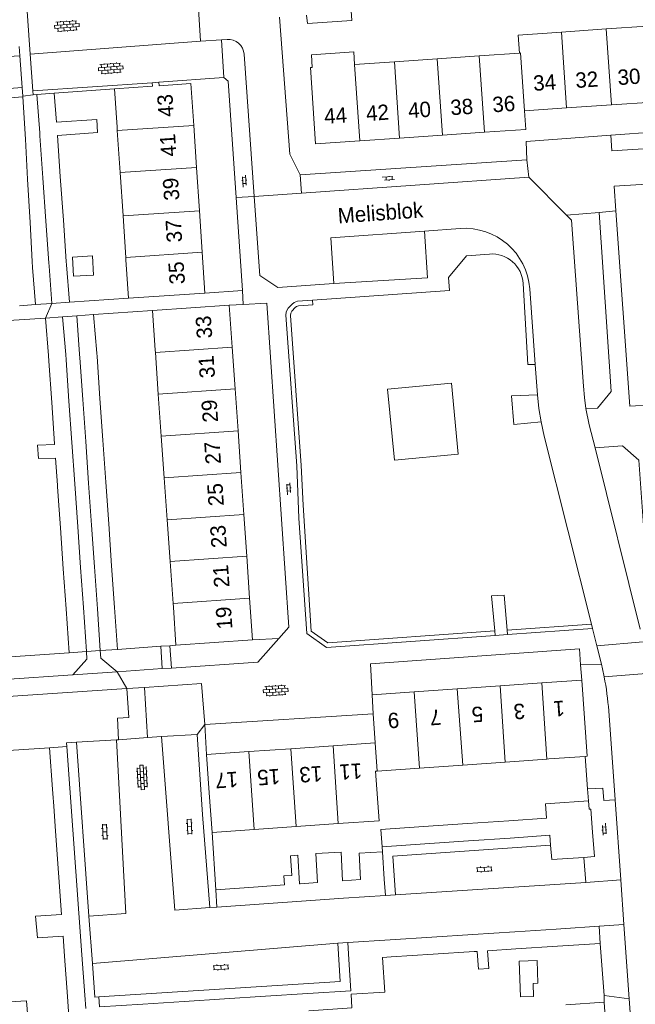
# Model space of a CAD drawing. Extents: x 99476 to 102828, y 406437 to 407931.
# Tile 36 of 162: x 99820 to 99900, y 407038 to 407166. Entities that reach past the tile are written whole.
import ezdxf

# ---------------------------------------------------------------- set-up
doc = ezdxf.new("R2010")
doc.units = 0
doc.header["$MEASUREMENT"] = 0
doc.linetypes.add('DGN Style 2', pattern=[60.553652, 36.332191, -24.221461])
for name, color, linetype, lineweight in [('BG_bijgebouw', 253, 'Continuous', 0), ('BG_dakoverstek', 253, 'Continuous', 13), ('BG_dakoverstek bijgebouw', 253, 'Continuous', 0), ('BG_heg haag', 253, 'Continuous', 0), ('BG_hek', 253, 'Continuous', 0), ('BG_hoofdgebouw', 253, 'Continuous', 13), ('BG_huisnummer', 253, 'Continuous', 0), ('BG_kant onverhard', 253, 'DGN Style 2', 0), ('BG_kant verharding', 253, 'Continuous', 0), ('BG_open verharding', 253, 'Continuous', 0), ('BG_raster', 253, 'Continuous', 0), ('BG_schutting', 253, 'Continuous', 0), ('BG_straatnaam', 253, 'Continuous', 0), ('BG_tussenmuur', 253, 'Continuous', 0), ('BG_vlakafsluiter', 253, 'Continuous', 0)]:
    doc.layers.add(name, color=color, linetype=linetype, lineweight=lineweight)
doc.styles.add('Style-WORKING', font='WORKING.shx')

# ---------------------------------------------------------------- blocks, each defined once
blk = doc.blocks.new('S02OV6')
at = {"layer": 'BG_open verharding', "linetype": 'Continuous', "lineweight": 0}
for p, q in [((0, 0.20784), (1.371449, 0.20784)), ((0.085505, 0.20784), (0.085505, 0.268177)), ((0.485, -0.192), (0.486, 0.207)), ((0.885505, 0.20784), (0.885505, 0.31106)), ((1.285, -0.193), (1.285, 0.207)), ((0.268333, -0.19216), (1.549656, -0.19216)), ((0.885505, -0.32925), (0.885505, -0.19216))]:
    blk.add_line(p, q, dxfattribs=at)
blk = doc.blocks.new('S02OV4')
at = {"layer": 'BG_open verharding', "linetype": 'Continuous', "lineweight": 0}
for p, q in [((0, -0.200092), (0, 0.200092)), ((0, 0.2), (3.201, 0.2)), ((0.214, 0.6), (2.9, 0.6)), ((0.4, 0.199), (0.4, 0.6)), ((0.8, 0.6), (0.8, 0.7)), ((0.8, -0.2), (0.8, 0.2)), ((1.2, 0.2), (1.2, 0.6)), ((1.6, 0.6), (1.6, 0.7)), ((1.6, -0.2), (1.6, 0.2)), ((2, 0.199), (2, 0.6)), ((2.4, 0.6), (2.4, 0.7)), ((2.4, -0.2), (2.4, 0.2)), ((2.8, 0.2), (2.8, 0.6)), ((3.2, -0.199908), (3.2, 0.200092)), ((0, -0.2), (3.2, -0.199)), ((0.31, -0.6), (2.9, -0.6)), ((0.4, -0.6), (0.399, -0.2)), ((0.8, -0.7), (0.8, -0.6)), ((1.2, -0.6), (1.2, -0.2)), ((1.6, -0.7), (1.6, -0.6)), ((2, -0.6), (1.999, -0.2)), ((2.4, -0.7), (2.4, -0.6)), ((2.8, -0.6), (2.8, -0.2))]:
    blk.add_line(p, q, dxfattribs=at)
blk = doc.blocks.new('S02OV2')
at = {"layer": 'BG_open verharding', "linetype": 'Continuous', "lineweight": 0}
for p, q in [((0.052866, 0.482148), (0.183301, 0.482148)), ((0.183301, -1.01785), (0.183301, 0.982147)), ((0.183301, 0.895191), (0.705039, 0.895191)), ((0.705039, -1.01785), (0.705039, 0.982147)), ((0.705039, 0.43867), (0.835473, 0.43867)), ((0.052866, -0.517416), (0.183301, -0.517416)), ((0.183301, -0.017851), (0.705039, -0.017851)), ((0.183301, -0.930894), (0.705039, -0.930894)), ((0.705039, -0.473938), (0.835473, -0.473938))]:
    blk.add_line(p, q, dxfattribs=at)

msp = doc.modelspace()

# ---------------------------------------------------------------- linework, layer by layer
at = {"layer": 'BG_bijgebouw', "linetype": 'Continuous', "lineweight": 0}
for p, q in [((99820.13, 407161.3), (99817.886, 407161.14)), ((99820.43, 407157.15), (99820.13, 407161.3)), ((99818.17, 407156.98), (99820.43, 407157.15)), ((99820.832, 407150.436), (99820.518, 407155.933)), ((99822.31, 407156.24), (99824.57, 407156.42)), ((99822.71, 407151.26), (99822.31, 407156.24)), ((99824.57, 407156.42), (99824.874, 407152.63)), ((99821.13, 407145.21), (99820.832, 407150.436)), ((99822.71, 407151.26), (99822.739, 407150.847)), ((99822.739, 407150.847), (99823.12, 407145.392)), ((99825.008, 407150.898), (99825.386, 407145.55)), ((99821.45, 407139.589), (99821.13, 407145.21)), ((99823.12, 407145.392), (99823.516, 407139.732)), ((99825.386, 407145.55), (99825.787, 407139.889)), ((99821.741, 407134.498), (99821.45, 407139.589)), ((99823.516, 407139.732), (99823.894, 407134.32)), ((99825.787, 407139.889), (99826.169, 407134.478)), ((99821.785, 407133.725), (99821.741, 407134.498)), ((99822.157, 407128.882), (99821.785, 407133.725)), ((99823.894, 407134.32), (99823.925, 407133.875)), ((99824.296, 407129.046), (99823.925, 407133.875)), ((99826.169, 407134.478), (99826.2, 407134.045)), ((99826.2, 407134.045), (99826.57, 407129.221)), ((99820.091, 407128.724), (99822.157, 407128.882)), ((99826.57, 407129.221), (99824.296, 407129.046)), ((99823.449, 407127.119), (99825.681, 407127.282)), ((99825.681, 407127.282), (99826.096, 407122.363)), ((99829.73, 407127.577), (99827.522, 407127.416)), ((99827.522, 407127.416), (99827.905, 407122.446)), ((99830.142, 407122.573), (99829.73, 407127.577)), ((99823.84, 407122.242), (99823.449, 407127.119)), ((99823.891, 407121.513), (99823.84, 407122.242)), ((99826.144, 407121.67), (99826.096, 407122.363)), ((99827.905, 407122.446), (99827.939, 407121.961)), ((99830.174, 407122.117), (99830.142, 407122.573)), ((99830.554, 407116.668), (99830.174, 407122.117)), ((99824.266, 407116.136), (99823.891, 407121.513)), ((99826.519, 407116.293), (99826.144, 407121.67)), ((99827.939, 407121.961), (99828.319, 407116.513)), ((99824.641, 407110.759), (99824.266, 407116.136)), ((99826.894, 407110.916), (99826.519, 407116.293)), ((99828.319, 407116.513), (99828.699, 407111.063)), ((99830.934, 407111.219), (99830.554, 407116.668)), ((99824.649, 407110.641), (99824.641, 407110.759)), ((99827.269, 407105.54), (99826.894, 407110.916)), ((99828.699, 407111.063), (99829.079, 407105.614)), ((99831.314, 407105.77), (99830.934, 407111.219)), ((99825.015, 407105.382), (99824.772, 407108.878)), ((99827.659, 407099.952), (99827.269, 407105.54)), ((99829.079, 407105.614), (99829.459, 407100.165)), ((99831.694, 407100.32), (99831.314, 407105.77)), ((99825.029, 407105.188), (99825.015, 407105.382)), ((99825.159, 407103.33), (99825.405, 407099.8)), ((99832.074, 407094.871), (99831.694, 407100.32)), ((99825.405, 407099.8), (99825.776, 407094.483)), ((99828.031, 407094.615), (99827.659, 407099.952)), ((99829.459, 407100.165), (99829.839, 407094.715)), ((99825.776, 407094.483), (99826.14, 407089.252)), ((99828.394, 407089.409), (99828.031, 407094.615)), ((99829.839, 407094.715), (99830.219, 407089.266)), ((99832.454, 407089.422), (99832.074, 407094.871)), ((99826.14, 407089.252), (99826.539, 407083.535)), ((99828.793, 407083.692), (99828.394, 407089.409)), ((99830.219, 407089.266), (99830.599, 407083.818)), ((99832.834, 407083.974), (99832.454, 407089.422)), ((99826.539, 407083.535), (99828.793, 407083.692)), ((99830.599, 407083.818), (99832.834, 407083.974)), ((99823.977, 407071.161), (99826.222, 407071.308)), ((99824.37, 407065.744), (99823.977, 407071.161)), ((99826.222, 407071.308), (99826.614, 407065.906)), ((99824.41, 407065.191), (99824.37, 407065.744)), ((99826.614, 407065.906), (99827.008, 407060.473)), ((99824.53, 407063.536), (99824.764, 407060.31)), ((99889.24, 407063.9), (99894.23, 407064.25)), ((99888.731, 407061.996), (99883.851, 407061.654)), ((99872.739, 407060.877), (99867.16, 407060.486)), ((99878.436, 407061.275), (99872.739, 407060.877)), ((99883.851, 407061.654), (99878.436, 407061.275)), ((99824.764, 407060.31), (99825.159, 407054.874)), ((99827.008, 407060.473), (99827.402, 407055.037)), ((99867.16, 407060.486), (99867.317, 407058.231)), ((99884.008, 407059.396), (99878.593, 407059.018)), ((99889.166, 407059.756), (99884.008, 407059.396)), ((99889.282, 407058.461), (99889.166, 407059.756)), ((99872.896, 407058.62), (99867.317, 407058.231)), ((99878.593, 407059.018), (99872.896, 407058.62)), ((99867.609, 407054.057), (99867.38, 407057.589)), ((99825.159, 407054.874), (99825.554, 407049.436)), ((99827.402, 407055.037), (99827.796, 407049.602)), ((99851.156, 407053.053), (99845.652, 407052.668)), ((99854.608, 407053.294), (99851.156, 407053.053)), ((99856.646, 407053.436), (99856.582, 407053.431)), ((99858.926, 407053.596), (99856.646, 407053.436)), ((99864.532, 407053.986), (99862.169, 407053.822)), ((99867.758, 407051.93), (99867.609, 407054.057)), ((99845.652, 407052.668), (99845.81, 407050.403)), ((99862.293, 407051.55), (99867.758, 407051.93)), ((99845.81, 407050.403), (99851.314, 407050.786)), ((99851.314, 407050.786), (99856.804, 407051.168)), ((99856.804, 407051.168), (99862.293, 407051.55)), ((99827.796, 407049.602), (99828.19, 407044.168)), ((99890.63, 407047.58), (99895.62, 407047.9)), ((99895.62, 407047.9), (99895.76, 407045.66)), ((99825.758, 407046.629), (99825.948, 407044.005)), ((99873.819, 407046.502), (99868.366, 407046.152)), ((99879.164, 407046.845), (99873.819, 407046.502)), ((99884.621, 407047.195), (99879.164, 407046.845)), ((99890.024, 407047.541), (99884.621, 407047.195)), ((99890.63, 407047.58), (99890.024, 407047.541)), ((99868.366, 407046.152), (99862.847, 407045.798)), ((99862.847, 407045.798), (99862.991, 407043.553)), ((99890.177, 407045.302), (99884.773, 407044.956)), ((99895.76, 407045.66), (99890.177, 407045.302)), ((99825.948, 407044.005), (99826.328, 407038.77)), ((99828.19, 407044.168), (99828.57, 407038.932)), ((99867.365, 407043.839), (99868.509, 407043.912)), ((99868.509, 407043.912), (99873.963, 407044.262)), ((99873.963, 407044.262), (99879.317, 407044.605)), ((99879.317, 407044.605), (99879.735, 407044.632)), ((99884.773, 407044.956), (99881.081, 407044.719)), ((99863.25, 407039.511), (99862.991, 407043.553)), ((99826.328, 407038.77), (99826.72, 407033.37)), ((99828.57, 407038.932), (99828.697, 407037.176)), ((99852.147, 407038.799), (99846.771, 407038.455)), ((99857.641, 407039.151), (99852.147, 407038.799)), ((99863.25, 407039.511), (99857.641, 407039.151)), ((99836.125, 407037.772), (99830.477, 407037.41)), ((99841.544, 407038.119), (99836.125, 407037.772)), ((99846.771, 407038.455), (99841.544, 407038.119))]:
    msp.add_line(p, q, dxfattribs=at)
at = {"layer": 'BG_bijgebouw', "linetype": 'Continuous', "lineweight": 0, "flags": 128}
for points in [[(99857.495, 407166.591), (99857.602, 407165.515), (99863.363, 407165.882), (99863.232, 407167.746)], [(99820.518, 407155.933), (99818.252, 407155.763), (99818.585, 407150.722)], [(99825.008, 407150.898), (99830.229, 407151.301), (99830.149, 407152.987), (99824.874, 407152.63)], [(99824.649, 407110.641), (99822.436, 407110.555), (99822.548, 407108.817), (99824.772, 407108.878)], [(99889.24, 407063.9), (99888.61, 407063.865), (99888.731, 407061.996)], [(99894.23, 407064.25), (99894.3, 407063.14), (99894.52, 407063.16), (99894.73, 407060.16)], [(99894.73, 407060.16), (99894.989, 407056.968), (99893.622, 407056.873)], [(99893.622, 407056.873), (99889.452, 407056.583), (99889.282, 407058.461)], [(99856.582, 407053.431), (99856.342, 407057.156), (99855.393, 407057.08), (99855.548, 407054.532), (99854.538, 407054.478), (99854.608, 407053.294)], [(99862.169, 407053.822), (99861.985, 407057.559), (99858.674, 407057.377), (99858.926, 407053.596)], [(99867.38, 407057.589), (99864.344, 407057.422), (99864.532, 407053.986)], [(99825.554, 407049.436), (99822.151, 407049.236), (99822.42, 407046.394), (99825.758, 407046.629)], [(99863.279, 407039.064), (99867.672, 407039.296), (99867.365, 407043.839)], [(99857.794, 407036.903), (99863.394, 407037.261), (99863.279, 407039.064)]]:
    msp.add_lwpolyline(points, dxfattribs=at)
at = {"layer": 'BG_dakoverstek', "linetype": 'Continuous', "lineweight": 13, "flags": 128}
msp.add_lwpolyline([(99863.747, 407160.169), (99863.635, 407161.79), (99858.109, 407161.408), (99858.221, 407159.788)], dxfattribs=at)
at = {"layer": 'BG_dakoverstek bijgebouw', "linetype": 'Continuous', "lineweight": 0}
for p, q in [((99825.029, 407105.188), (99825.159, 407103.33)), ((99824.41, 407065.191), (99824.53, 407063.536))]:
    msp.add_line(p, q, dxfattribs=at)
at = {"layer": 'BG_dakoverstek bijgebouw', "linetype": 'Continuous', "lineweight": 0, "flags": 128}
for points in [[(99829.579, 407135.216), (99829.717, 407132.713), (99827.128, 407132.57), (99826.989, 407135.073), (99829.579, 407135.216)], [(99879.735, 407044.632), (99879.885, 407042.306), (99881.23, 407042.392), (99881.081, 407044.719)], [(99885.352, 407038.718), (99885.206, 407043.358), (99887.541, 407043.431), (99887.633, 407040.484), (99887.024, 407040.465), (99887.077, 407038.772), (99885.352, 407038.718)]]:
    msp.add_lwpolyline(points, dxfattribs=at)
at = {"layer": 'BG_heg haag', "linetype": 'Continuous', "lineweight": 0}
msp.add_line((99850.435, 407085.196), (99853.884, 407085.386), dxfattribs=at)
at = {"layer": 'BG_hek', "linetype": 'Continuous', "lineweight": 0}
for p, q in [((99820.04, 407162.52), (99820.13, 407161.3)), ((99820.43, 407157.15), (99820.51, 407156.044)), ((99820.51, 407156.044), (99820.518, 407155.933))]:
    msp.add_line(p, q, dxfattribs=at)
at = {"layer": 'BG_hoofdgebouw', "linetype": 'Continuous', "lineweight": 13}
for p, q in [((99896.533, 407164.788), (99890.689, 407164.384)), ((99901.864, 407165.156), (99896.533, 407164.788)), ((99874.514, 407160.915), (99868.926, 407160.528)), ((99879.976, 407161.293), (99874.514, 407160.915)), ((99885.236, 407161.657), (99879.976, 407161.293)), ((99868.926, 407160.528), (99863.747, 407160.169)), ((99832.787, 407152), (99832.453, 407156.994)), ((99837.374, 407157.786), (99838.24, 407157.844)), ((99885.871, 407154.123), (99891.371, 407154.502)), ((99891.371, 407154.502), (99897.215, 407154.905)), ((99897.215, 407154.905), (99902.547, 407155.273)), ((99832.817, 407151.551), (99832.787, 407152)), ((99842.775, 407152.218), (99843.141, 407146.762)), ((99833.184, 407146.095), (99832.817, 407151.551)), ((99864.434, 407150.219), (99869.613, 407150.576)), ((99869.613, 407150.576), (99875.201, 407150.962)), ((99875.201, 407150.962), (99880.663, 407151.338)), ((99843.141, 407146.762), (99843.519, 407141.119)), ((99833.565, 407140.429), (99833.184, 407146.095)), ((99833.929, 407135.016), (99833.565, 407140.429)), ((99843.519, 407141.119), (99843.881, 407135.706)), ((99833.95, 407134.709), (99833.929, 407135.016)), ((99843.881, 407135.706), (99844.237, 407130.393)), ((99834.283, 407129.726), (99833.95, 407134.709)), ((99844.237, 407130.393), (99834.283, 407129.726)), ((99837.398, 407128.097), (99847.416, 407128.791)), ((99847.416, 407128.791), (99847.793, 407123.341)), ((99837.753, 407122.965), (99837.398, 407128.097)), ((99837.753, 407122.965), (99837.775, 407122.647)), ((99837.775, 407122.647), (99838.161, 407117.199)), ((99847.793, 407123.341), (99848.171, 407117.892)), ((99838.161, 407117.199), (99838.546, 407111.75)), ((99848.171, 407117.892), (99848.548, 407112.442)), ((99848.548, 407112.442), (99848.926, 407106.993)), ((99838.546, 407111.75), (99838.931, 407106.301)), ((99848.926, 407106.993), (99849.303, 407101.544)), ((99838.931, 407106.301), (99839.316, 407100.852)), ((99839.316, 407100.852), (99839.702, 407095.403)), ((99849.303, 407101.544), (99849.68, 407096.094)), ((99839.702, 407095.403), (99840.087, 407089.954)), ((99849.68, 407096.094), (99850.058, 407090.645)), ((99850.058, 407090.645), (99850.435, 407085.196)), ((99840.087, 407089.954), (99840.122, 407089.456)), ((99840.465, 407084.506), (99840.122, 407089.456)), ((99850.435, 407085.196), (99840.465, 407084.506)), ((99888.147, 407079.608), (99893.36, 407079.98)), ((99871.488, 407078.42), (99877.129, 407078.822)), ((99877.129, 407078.822), (99882.711, 407079.22)), ((99882.711, 407079.22), (99888.147, 407079.608)), ((99866.02, 407078.03), (99871.488, 407078.42)), ((99866.178, 407075.569), (99866.02, 407078.03)), ((99866.42, 407071.78), (99866.178, 407075.569)), ((99849.95, 407070.662), (99855.44, 407071.035)), ((99855.44, 407071.035), (99860.93, 407071.407)), ((99860.93, 407071.407), (99866.42, 407071.78)), ((99844.46, 407070.29), (99849.95, 407070.662)), ((99844.79, 407065.3), (99844.46, 407070.29)), ((99888.791, 407069.682), (99883.355, 407069.295)), ((99889.04, 407069.7), (99888.791, 407069.682)), ((99893.774, 407070.023), (99889.04, 407069.7)), ((99872.195, 407068.499), (99866.669, 407068.104)), ((99877.868, 407068.903), (99872.195, 407068.499)), ((99883.355, 407069.295), (99877.868, 407068.903)), ((99845.161, 407060.098), (99844.79, 407065.3)), ((99856.128, 407060.88), (99850.639, 407060.489)), ((99861.617, 407061.271), (99856.128, 407060.88)), ((99850.639, 407060.489), (99845.161, 407060.098)), ((99896.27, 407038), (99891.28, 407037.65)), ((99896.96, 407028.04), (99896.27, 407038))]:
    msp.add_line(p, q, dxfattribs=at)
at = {"layer": 'BG_hoofdgebouw', "linetype": 'Continuous', "lineweight": 13, "flags": 128}
for points in [[(99890.689, 407164.384), (99885.074, 407163.997), (99885.236, 407161.657)], [(99858.221, 407159.788), (99857.977, 407159.771), (99858.663, 407149.821), (99864.434, 407150.219)], [(99832.453, 407156.994), (99837.405, 407157.326), (99837.374, 407157.786)], [(99838.24, 407157.844), (99838.269, 407157.398), (99842.41, 407157.675), (99842.775, 407152.218)], [(99880.663, 407151.338), (99886.038, 407151.709), (99885.871, 407154.123)], [(99893.36, 407079.98), (99894.03, 407070.04), (99893.774, 407070.023)], [(99866.669, 407068.104), (99866.481, 407068.091), (99866.941, 407061.651), (99861.617, 407061.271)], [(99818.787, 407038.079), (99821, 407038.172), (99821.246, 407034.935), (99819.016, 407034.769)]]:
    msp.add_lwpolyline(points, dxfattribs=at)
at = {"layer": 'BG_kant onverhard', "linetype": 'DGN Style 2', "lineweight": 0, "flags": 128}
msp.add_lwpolyline([(99868.922, 407108.615), (99877.258, 407109.398), (99876.387, 407118.668), (99868.051, 407117.885), (99868.922, 407108.615)], dxfattribs=at)
at = {"layer": 'BG_kant verharding', "linetype": 'Continuous', "lineweight": 0}
for p, q in [((99820.978, 407168.32), (99821.468, 407161.505)), ((99843.655, 407163.184), (99821.468, 407161.505)), ((99846.38, 407163.39), (99843.655, 407163.184)), ((99846.38, 407163.39), (99847.115, 407163.437)), ((99846.7, 407158.46), (99846.38, 407163.39)), ((99821.468, 407161.505), (99821.811, 407156.73)), ((99849.343, 407161.491), (99850.664, 407142.986)), ((99838.24, 407157.844), (99846.7, 407158.46)), ((99821.811, 407156.73), (99837.374, 407157.786)), ((99821.811, 407156.73), (99821.85, 407156.195)), ((99897.12, 407150.94), (99906.64, 407151.639)), ((99855.31, 407148.49), (99856.65, 407145.8)), ((99856.65, 407145.8), (99856.834, 407143.417)), ((99856.834, 407143.417), (99886.46, 407145.47)), ((99886.46, 407145.47), (99891.367, 407140.527)), ((99848.295, 407142.821), (99849.12, 407130.72)), ((99895.625, 407140.902), (99891.367, 407140.527)), ((99895.625, 407140.902), (99897.791, 407141.092)), ((99877.486, 407138.8), (99872.862, 407138.468)), ((99885.715, 407131.616), (99886.333, 407121.06)), ((99849.12, 407130.72), (99844.237, 407130.393)), ((99887.281, 407121.1), (99886.567, 407130.939)), ((99847.416, 407128.791), (99849.216, 407128.89)), ((99886.333, 407121.06), (99887.281, 407121.1)), ((99887.281, 407121.1), (99887.57, 407117.126)), ((99887.57, 407117.126), (99884.201, 407116.985)), ((99884.201, 407116.985), (99884.473, 407113.284)), ((99884.473, 407113.284), (99888.054, 407113.603)), ((99895.089, 407110.207), (99900.951, 407086.591)), ((99882.062, 407085.778), (99882.007, 407086.375)), ((99883.614, 407086.489), (99883.663, 407085.891)), ((99894.746, 407086.677), (99883.663, 407085.891)), ((99894.746, 407086.677), (99894.598, 407087.268)), ((99895.304, 407084.449), (99894.746, 407086.677)), ((99838.47, 407084.367), (99838.67, 407081.461)), ((99839.867, 407081.543), (99839.667, 407084.45)), ((99895.904, 407082.05), (99895.304, 407084.449)), ((99838.67, 407081.461), (99832.795, 407081.056)), ((99839.867, 407081.543), (99838.67, 407081.461)), ((99895.904, 407082.05), (99893.19, 407081.94)), ((99805.79, 407076.94), (99834.07, 407078.89)), ((99836.367, 407079.02), (99836.738, 407072.479)), ((99897.686, 407064.372), (99896.857, 407075.951)), ((99866.178, 407075.569), (99844.21, 407074.2)), ((99844.21, 407074.2), (99844.46, 407070.29)), ((99832.71, 407072.17), (99827.483, 407071.887)), ((99832.989, 407072.192), (99832.71, 407072.17)), ((99832.989, 407072.192), (99836.738, 407072.479)), ((99836.738, 407072.479), (99838.59, 407072.62)), ((99843.233, 407072.894), (99838.59, 407072.62)), ((99827.483, 407071.887), (99829.126, 407049.227)), ((99894.23, 407064.25), (99894.083, 407065.801)), ((99897.686, 407064.372), (99898.43, 407053.97)), ((99867.38, 407057.589), (99867.317, 407058.231)), ((99893.89, 407053.584), (99893.622, 407056.873)), ((99893.89, 407053.584), (99869.055, 407052.017)), ((99898.43, 407053.97), (99893.89, 407053.584)), ((99869.055, 407052.017), (99867.758, 407051.93)), ((99844.896, 407050.338), (99845.81, 407050.403)), ((99829.126, 407049.227), (99829.575, 407043.038)), ((99898.843, 407048.11), (99895.62, 407047.9)), ((99899.524, 407038.449), (99898.843, 407048.11)), ((99861.551, 407045.691), (99829.575, 407043.038)), ((99862.847, 407045.798), (99861.551, 407045.691)), ((99900.241, 407028.272), (99899.524, 407038.449))]:
    msp.add_line(p, q, dxfattribs=at)
at = {"layer": 'BG_kant verharding', "linetype": 'Continuous', "lineweight": 0, "flags": 128}
for points in [[(99846.7, 407158.46), (99847.26, 407158.01), (99848.295, 407142.821)], [(99886.19, 407147.752), (99886.09, 407150.13), (99897.12, 407150.94)], [(99906.803, 407149.524), (99897.267, 407148.909), (99897.12, 407150.94)], [(99856.65, 407145.8), (99886.19, 407147.75), (99886.19, 407147.752)], [(99913.77, 407145.295), (99897.56, 407144.3), (99897.791, 407141.092)], [(99850.664, 407142.986), (99851.4, 407132.68), (99853.75, 407131.1), (99861.05, 407131.65)], [(99891.367, 407140.527), (99892, 407139.89), (99893.56, 407118.26), (99893.691, 407116.792), (99893.89, 407115.331)], [(99893.89, 407115.331), (99895.41, 407115.41), (99897.19, 407117.58), (99895.625, 407140.902)], [(99897.791, 407141.092), (99899.62, 407115.66), (99902.534, 407115.83)], [(99872.862, 407138.468), (99860.65, 407137.59), (99861.05, 407131.65)], [(99872.862, 407138.468), (99873.25, 407132.35), (99861.05, 407131.65)], [(99881.324, 407135.467), (99878.31, 407135.25), (99876, 407132.4), (99876.12, 407130.73), (99858.244, 407129.463)], [(99849.216, 407128.89), (99852.32, 407129.06), (99855.19, 407086.85), (99853.884, 407085.386)], [(99856.49, 407101.05), (99856.195, 407107.884), (99854.797, 407127.493), (99854.838, 407127.89), (99854.901, 407128.125), (99855.103, 407128.424), (99855.617, 407128.955), (99855.876, 407129.142), (99856.305, 407129.326), (99858.244, 407129.463)], [(99888.054, 407113.603), (99887.767, 407115.358), (99887.57, 407117.126)], [(99893.89, 407115.331), (99894.303, 407113.215), (99895.089, 407110.207)], [(99894.598, 407087.268), (99888.464, 407111.748), (99888.054, 407113.603)], [(99902.34, 407086.72), (99900.78, 407108.61), (99898.65, 407110.47), (99895.089, 407110.207)], [(99882.062, 407085.778), (99860.08, 407084.22), (99857.51, 407086.03), (99856.49, 407101.05)], [(99882.007, 407086.375), (99881.586, 407090.93), (99883.239, 407091.014), (99883.614, 407086.489)], [(99853.884, 407085.386), (99851.15, 407082.32), (99839.867, 407081.543)], [(99827.002, 407080.658), (99828.863, 407082.694), (99828.793, 407083.692)], [(99832.795, 407081.056), (99830.669, 407082.82), (99830.599, 407083.818)], [(99893.19, 407081.94), (99893.05, 407084.02), (99865.82, 407082.07), (99866.02, 407078.03)], [(99827.002, 407080.658), (99809.17, 407079.43), (99805.3, 407082.126)], [(99834.07, 407078.89), (99834.31, 407075.1), (99832.85, 407075), (99832.989, 407072.192)], [(99844.21, 407074.2), (99843.81, 407079.53), (99836.367, 407079.02)], [(99832.71, 407072.17), (99833.934, 407049.566), (99829.126, 407049.227)], [(99844.896, 407050.338), (99840.312, 407050.015), (99838.59, 407072.62)], [(99844.896, 407050.338), (99843.933, 407062.477), (99843.233, 407072.894)], [(99827.483, 407071.887), (99826.207, 407071.818), (99826.222, 407071.308)], [(99894.083, 407065.801), (99896.079, 407065.901), (99896.202, 407064.269), (99897.686, 407064.372)], [(99889.282, 407058.461), (99868.72, 407057.026), (99869.055, 407052.017)], [(99861.551, 407045.691), (99861.87, 407040.725), (99830.394, 407038.707)], [(99830.394, 407038.707), (99829.892, 407038.675), (99829.575, 407043.038)]]:
    msp.add_lwpolyline(points, dxfattribs=at)
at = {"layer": 'BG_kant verharding', "linetype": 'Continuous', "lineweight": 0, "extrusion": (0, 0, -1)}
for centre, radius, start, end in [((-99847.248852, 407161.341816), 2.099455, 86.344587, 175.925229), ((-99881.619272, 407131.374815), 4.102823, 85.872973, 176.629923)]:
    msp.add_arc(centre, radius, start, end, dxfattribs=at)
at = {"layer": 'BG_kant verharding', "linetype": 'Continuous', "lineweight": 0}
for centre, radius, start, end in [((99878.091617, 407130.323937), 8.497672, 4.150711, 94.086852), ((99859.891053, 407073.292881), 37.062373, 11.052424, 13.667121), ((99859.939975, 407073.307551), 37.011546, 4.095682, 11.044653)]:
    msp.add_arc(centre, radius, start, end, dxfattribs=at)
at = {"layer": 'BG_raster', "linetype": 'Continuous', "lineweight": 0}
msp.add_line((99826.539, 407083.535), (99818.909, 407083.003), dxfattribs=at)
at = {"layer": 'BG_schutting', "linetype": 'Continuous', "lineweight": 0}
for p, q in [((99853.959, 407166.312), (99855.31, 407148.49)), ((99824.57, 407156.42), (99832.453, 407156.994)), ((99826.57, 407129.221), (99834.283, 407129.726)), ((99829.73, 407127.577), (99837.398, 407128.097)), ((99815.997, 407126.658), (99823.449, 407127.119)), ((99832.834, 407083.974), (99838.47, 407084.367)), ((99838.47, 407084.367), (99839.667, 407084.45)), ((99839.667, 407084.45), (99840.465, 407084.506)), ((99823.977, 407071.161), (99816.48, 407070.64)), ((99894.083, 407065.801), (99893.774, 407070.023)), ((99845.161, 407060.098), (99845.652, 407052.668))]:
    msp.add_line(p, q, dxfattribs=at)
at = {"layer": 'BG_tussenmuur', "linetype": 'Continuous', "lineweight": 0}
for p, q in [((99896.533, 407164.788), (99897.215, 407154.905)), ((99891.371, 407154.502), (99890.689, 407164.384)), ((99874.514, 407160.915), (99875.201, 407150.962)), ((99879.976, 407161.293), (99880.663, 407151.338)), ((99863.747, 407160.169), (99864.434, 407150.219)), ((99869.613, 407150.576), (99868.926, 407160.528)), ((99842.775, 407152.218), (99832.817, 407151.551)), ((99843.141, 407146.762), (99833.184, 407146.095)), ((99833.565, 407140.429), (99843.519, 407141.119)), ((99833.929, 407135.016), (99843.881, 407135.706)), ((99847.793, 407123.341), (99837.775, 407122.647)), ((99848.171, 407117.892), (99838.161, 407117.199)), ((99848.548, 407112.442), (99838.546, 407111.75)), ((99848.926, 407106.993), (99838.931, 407106.301)), ((99849.303, 407101.544), (99839.316, 407100.852)), ((99849.68, 407096.094), (99839.702, 407095.403)), ((99850.058, 407090.645), (99840.087, 407089.954)), ((99877.129, 407078.822), (99877.868, 407068.903)), ((99882.711, 407079.22), (99883.355, 407069.295)), ((99888.147, 407079.608), (99888.791, 407069.682)), ((99871.488, 407078.42), (99872.195, 407068.499)), ((99855.44, 407071.035), (99856.128, 407060.88)), ((99860.93, 407071.407), (99861.617, 407061.271)), ((99866.42, 407071.78), (99866.669, 407068.104)), ((99849.95, 407070.662), (99850.639, 407060.489))]:
    msp.add_line(p, q, dxfattribs=at)
at = {"layer": 'BG_tussenmuur', "linetype": 'Continuous', "lineweight": 0, "flags": 128}
msp.add_lwpolyline([(99885.871, 407154.123), (99885.351, 407161.665), (99885.236, 407161.657)], dxfattribs=at)
at = {"layer": 'BG_vlakafsluiter', "linetype": 'Continuous', "lineweight": 0}
for p, q in [((99843.23, 407169.8), (99843.655, 407163.184)), ((99821.85, 407156.195), (99820.51, 407156.044)), ((99821.85, 407156.195), (99822.31, 407156.24)), ((99886.19, 407147.752), (99886.46, 407145.47)), ((99848.295, 407142.821), (99850.664, 407142.986)), ((99850.664, 407142.986), (99856.834, 407143.417)), ((99849.12, 407130.72), (99849.216, 407128.89)), ((99824.296, 407129.046), (99822.157, 407128.882)), ((99823.449, 407127.119), (99824.296, 407129.046)), ((99825.681, 407127.282), (99827.522, 407127.416)), ((99894.598, 407087.268), (99883.614, 407086.489)), ((99883.663, 407085.891), (99882.062, 407085.778)), ((99895.304, 407084.449), (99901.355, 407084.966)), ((99830.599, 407083.818), (99828.793, 407083.692)), ((99827.002, 407080.658), (99832.795, 407081.056)), ((99832.795, 407081.056), (99834.07, 407078.89)), ((99893.36, 407079.98), (99893.19, 407081.94)), ((99896.266, 407080.398), (99902.296, 407080.85)), ((99834.07, 407078.89), (99836.367, 407079.02)), ((99843.233, 407072.894), (99844.21, 407074.2)), ((99898.43, 407053.97), (99898.843, 407048.11)), ((99895.76, 407045.66), (99896.281, 407038.868)), ((99896.281, 407038.868), (99896.27, 407038)), ((99899.524, 407038.449), (99896.281, 407038.868)), ((99830.477, 407037.41), (99830.394, 407038.707))]:
    msp.add_line(p, q, dxfattribs=at)
at = {"layer": 'BG_vlakafsluiter', "linetype": 'Continuous', "lineweight": 0, "flags": 128}
msp.add_lwpolyline([(99882.007, 407086.375), (99860.251, 407084.834), (99858.089, 407086.356), (99857.018, 407102.741), (99856.794, 407107.918), (99855.399, 407127.484), (99855.43, 407127.781), (99855.455, 407127.872), (99855.571, 407128.044), (99856.011, 407128.5), (99856.174, 407128.617), (99856.448, 407128.735), (99858.286, 407128.865), (99858.244, 407129.463)], dxfattribs=at)

# ---------------------------------------------------------------- block references
at = {"layer": 'BG_open verharding', "linetype": 'Continuous', "lineweight": 0}
for name, p, rotation in [('S02OV4', (99824.658, 407165.044), 4.359152), ('S02OV4', (99830.373, 407159.531), 4.359152), ('S02OV6', (99849.429, 407144.174), 94.13053900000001), ('S02OV6', (99867.363, 407145.264), 3.554888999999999), ('S02OV6', (99855.216, 407104.125), 94.07336399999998), ('S02OV4', (99851.859, 407078.501), 3.554888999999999), ('S02OV4', (99835.972, 407068.886), 273.094058), ('S02OV2', (99842.671, 407060.872), 183.094058), ('S02OV2', (99831.632, 407060.216), 183.094058), ('S02OV6', (99896.222, 407061.309), 274.073364), ('S02OV2', (99880.654, 407055.781), 273.669254), ('S02OV2', (99846.323, 407042.996), 273.669254)]:
    msp.add_blockref(name, p, dxfattribs=dict(at, rotation=rotation))

# ---------------------------------------------------------------- texts
at = {"layer": 'BG_huisnummer', "linetype": 'Continuous', "lineweight": 0, "style": 'Style-WORKING'}
for s, rotation, p in [('32', 3.955038, (99892.587, 407157.091)), ('30', 3.955038, (99898.087, 407157.471)), ('34', 3.955038, (99887.086, 407156.712)), ('43', 93.840747, (99840.191, 407153.39)), ('38', 3.955038, (99876.29, 407153.542)), ('36', 3.955038, (99881.766, 407153.92)), ('44', 3.955038, (99859.839, 407152.407)), ('42', 3.955038, (99865.314, 407152.785)), ('40', 3.955038, (99870.789, 407153.163)), ('41', 93.840747, (99840.537, 407148.221)), ('39', 93.840747, (99840.92, 407142.503)), ('37', 93.840747, (99841.285, 407137.047)), ('35', 93.840747, (99841.65, 407131.591)), ('33', 93.955038, (99845.204, 407124.531)), ('31', 93.955038, (99845.562, 407119.37)), ('29', 93.955038, (99845.961, 407113.605)), ('27', 93.955038, (99846.338, 407108.156)), ('25', 93.955038, (99846.716, 407102.707)), ('23', 93.955038, (99847.093, 407097.257)), ('21', 93.955038, (99847.45, 407092.096)), ('19', 93.955038, (99847.828, 407086.646)), ('1', 184.073364, (99891.07, 407077.31)), ('7', 184.073364, (99874.954, 407076.161)), ('5', 184.073364, (99880.422, 407076.551)), ('3', 184.073364, (99885.889, 407076.94)), ('9', 184.073364, (99869.486, 407075.771)), ('15', 183.897896, (99853.965, 407068.429)), ('13', 183.897896, (99859.455, 407068.801)), ('11', 183.897896, (99864.658, 407069.154)), ('17', 183.897896, (99848.475, 407068.056))]:
    msp.add_text(s, height=2, rotation=rotation, dxfattribs=at).set_placement(p)
at = {"layer": 'BG_straatnaam', "linetype": 'Continuous', "lineweight": 0, "style": 'Style-WORKING'}
msp.add_text('Melisblok', height=2, rotation=4.130539, dxfattribs=at).set_placement((99861.619, 407139.451))

doc.saveas('drawing.dxf')
